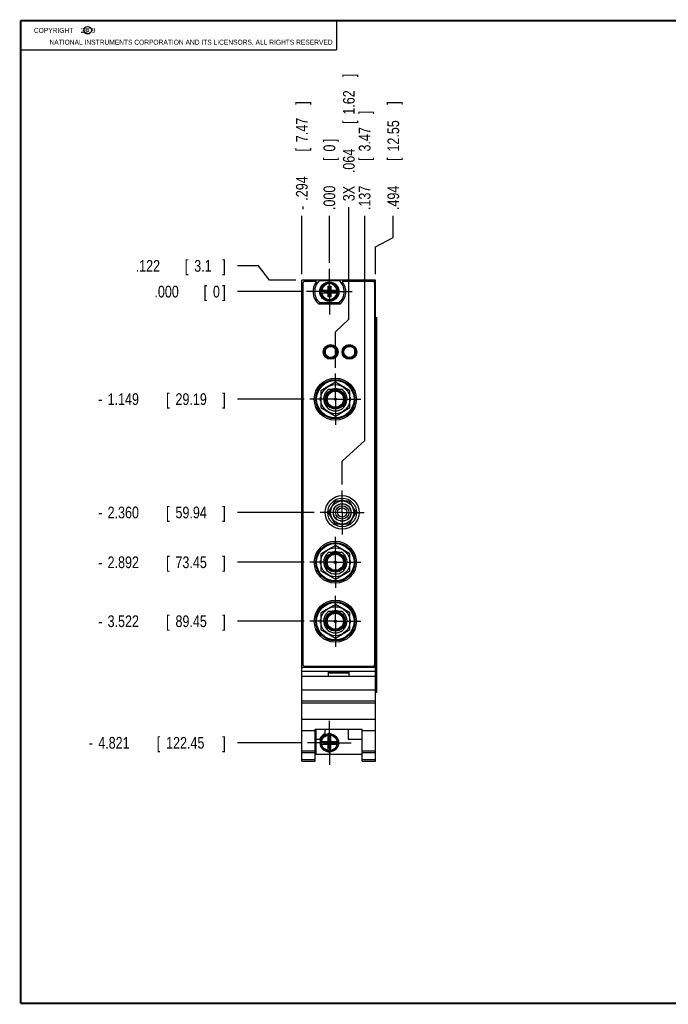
# Model space of a CAD drawing. Header units: inches. Extents: x 0.2 to 16.8, y 0.1 to 10.8.
# Tile 1 of 10: x 0.2 to 7.2, y 0.2 to 10.8. Entities that reach past the tile are written whole.
import ezdxf

# ---------------------------------------------------------------- set-up
doc = ezdxf.new("R2010")
doc.units = ezdxf.units.IN
doc.header["$LTSCALE"] = 0.935
doc.header["$MEASUREMENT"] = 0
doc.linetypes.add('CENTER', pattern=[0.6, 0.375, -0.075, 0.075, -0.075])
doc.layers.get('0').update_dxf_attribs({"linetype": 'CONTINUOUS'})
doc.layers.add('DEFAULT_1', color=7, linetype='CENTER')
doc.layers.add('DIMENSIONS', color=7, linetype='CONTINUOUS')
doc.styles.get("Standard").update_dxf_attribs({"font": 'txt', "width": 0.8})
doc.dimstyles.new('DIMSTYLE_1', dxfattribs={"dimtxt": 0.125, "dimasz": 0.18, "dimexe": 0.18, "dimexo": 0.0625, "dimgap": 0.09, "dimtad": 0, "dimtih": 1, "dimtoh": 1, "dimdec": 3, "dimzin": 4, "dimdsep": 46, "dimtxsty": 'STANDARD', "dimblk": '_FILLED', "dimblk1": '_FILLED', "dimblk2": '_FILLED', "dimcen": 0.09, "dimadec": 0, "dimazin": 0, "dimtp": 0.001, "dimtm": 0.001, "dimtfac": 1, "dimtdec": 3, "dimtofl": 0, "dimtmove": 0, "dimatfit": 3, "dimldrblk": '_FILLED', "dimfxl": 1, "dimtolj": 1, "dimtzin": 4, "dimarcsym": 0})

# ---------------------------------------------------------------- blocks, each defined once
blk = doc.blocks.new('*D0')
at = {"layer": 'DIMENSIONS', "color": 2, "linetype": 'CONTINUOUS'}
for p, q in [((2.79, 8.139), (2.566, 8.139)), ((2.909, 7.985), (2.79, 8.139)), ((3.191, 7.985), (2.909, 7.985))]:
    blk.add_line(p, q, dxfattribs=at)
at = {"layer": 'DIMENSIONS', "color": 2, "linetype": 'CONTINUOUS', "width": 0.8}
for s, p in [('[', (2.004, 8.076)), (']', (2.404, 8.076)), ('.122', (1.479, 8.076)), ('3.1', (2.104, 8.076))]:
    blk.add_text(s, height=0.125, dxfattribs=at).set_placement(p)
blk = doc.blocks.new('_FILLED')
at = {"color": 0, "linetype": 'BYBLOCK'}
blk.add_solid([(0, 0), (-1, 0.174), (-1, -0.174)], dxfattribs=at)
blk = doc.blocks.new('*D1')
at = {"layer": 'DIMENSIONS', "color": 2, "linetype": 'CONTINUOUS'}
blk.add_line((3.277, 6.714), (2.566, 6.714), dxfattribs=at)
at = {"layer": 'DIMENSIONS', "color": 2, "linetype": 'CONTINUOUS', "width": 0.8}
for s, p in [('1.149', (1.179, 6.652)), ('[', (1.804, 6.652)), ('29.19', (1.904, 6.652)), (']', (2.404, 6.652)), ('-', (1.079, 6.652))]:
    blk.add_text(s, height=0.125, dxfattribs=at).set_placement(p)
blk = doc.blocks.new('*D2')
at = {"layer": 'DIMENSIONS', "color": 2, "linetype": 'CONTINUOUS'}
blk.add_line((3.387, 5.504), (2.566, 5.504), dxfattribs=at)
at = {"layer": 'DIMENSIONS', "color": 2, "linetype": 'CONTINUOUS', "width": 0.8}
for s, p in [('[', (1.804, 5.441)), (']', (2.404, 5.441)), ('-', (1.079, 5.441)), ('2.360', (1.179, 5.441)), ('59.94', (1.904, 5.441))]:
    blk.add_text(s, height=0.125, dxfattribs=at).set_placement(p)
blk = doc.blocks.new('*D3')
at = {"layer": 'DIMENSIONS', "color": 2, "linetype": 'CONTINUOUS'}
blk.add_line((3.277, 4.972), (2.566, 4.972), dxfattribs=at)
at = {"layer": 'DIMENSIONS', "color": 2, "linetype": 'CONTINUOUS', "width": 0.8}
for s, p in [('-', (1.079, 4.909)), ('2.892', (1.179, 4.909)), ('[', (1.804, 4.909)), ('73.45', (1.904, 4.909)), (']', (2.404, 4.909))]:
    blk.add_text(s, height=0.125, dxfattribs=at).set_placement(p)
blk = doc.blocks.new('*D4')
at = {"layer": 'DIMENSIONS', "color": 2, "linetype": 'CONTINUOUS'}
blk.add_line((3.277, 4.342), (2.566, 4.342), dxfattribs=at)
at = {"layer": 'DIMENSIONS', "color": 2, "linetype": 'CONTINUOUS', "width": 0.8}
for s, p in [('-', (1.079, 4.279)), ('3.522', (1.179, 4.279)), ('[', (1.804, 4.279)), ('89.45', (1.904, 4.279)), (']', (2.404, 4.279))]:
    blk.add_text(s, height=0.125, dxfattribs=at).set_placement(p)
blk = doc.blocks.new('*D5')
at = {"layer": 'DIMENSIONS', "color": 2, "linetype": 'CONTINUOUS'}
blk.add_line((3.251, 3.042), (2.566, 3.042), dxfattribs=at)
at = {"layer": 'DIMENSIONS', "color": 2, "linetype": 'CONTINUOUS', "width": 0.8}
for s, p in [('4.821', (1.079, 2.98)), ('[', (1.704, 2.98)), ('122.45', (1.804, 2.98)), (']', (2.404, 2.98)), ('-', (0.979, 2.98))]:
    blk.add_text(s, height=0.125, dxfattribs=at).set_placement(p)
blk = doc.blocks.new('*D6')
at = {"layer": 'DIMENSIONS', "color": 2, "linetype": 'CONTINUOUS'}
blk.add_line((3.242, 7.863), (2.566, 7.863), dxfattribs=at)
at = {"layer": 'DIMENSIONS', "color": 2, "linetype": 'CONTINUOUS', "width": 0.8}
for s, p in [('.000', (1.679, 7.801)), ('[', (2.204, 7.801)), ('0', (2.304, 7.801)), (']', (2.404, 7.801))]:
    blk.add_text(s, height=0.125, dxfattribs=at).set_placement(p)
blk = doc.blocks.new('*D7')
at = {"layer": 'DIMENSIONS', "color": 2, "linetype": 'CONTINUOUS'}
blk.add_line((3.254, 8.048), (3.254, 8.673), dxfattribs=at)
at = {"layer": 'DIMENSIONS', "color": 2, "linetype": 'CONTINUOUS', "width": 0.8}
for s, p in [(']', (3.316, 9.86)), ('7.47', (3.316, 9.46)), ('[', (3.316, 9.36)), ('.294', (3.316, 8.835)), ('-', (3.316, 8.735))]:
    blk.add_text(s, height=0.125, rotation=90, dxfattribs=at).set_placement(p)
blk = doc.blocks.new('*D8')
at = {"layer": 'DIMENSIONS', "color": 2, "linetype": 'CONTINUOUS'}
for p, q in [((3.755, 7.57), (3.755, 8.766)), ((3.612, 7.433), (3.755, 7.57)), ((3.612, 7.049), (3.612, 7.433))]:
    blk.add_line(p, q, dxfattribs=at)
at = {"layer": 'DIMENSIONS', "color": 2, "linetype": 'CONTINUOUS', "width": 0.8}
for s, p in [(']', (3.818, 10.154)), ('1.62', (3.818, 9.754)), ('[', (3.818, 9.654)), ('.064', (3.818, 9.129)), ('3X ', (3.818, 8.829))]:
    blk.add_text(s, height=0.125, rotation=90, dxfattribs=at).set_placement(p)
blk = doc.blocks.new('*D9')
at = {"layer": 'DIMENSIONS', "color": 2, "linetype": 'CONTINUOUS'}
for p, q in [((3.925, 6.274), (3.925, 8.673)), ((3.685, 6.053), (3.925, 6.274)), ((3.685, 5.802), (3.685, 6.053))]:
    blk.add_line(p, q, dxfattribs=at)
at = {"layer": 'DIMENSIONS', "color": 2, "linetype": 'CONTINUOUS', "width": 0.8}
for s, p in [(']', (3.987, 9.76)), ('3.47', (3.987, 9.36)), ('[', (3.987, 9.26)), ('.137', (3.987, 8.735))]:
    blk.add_text(s, height=0.125, rotation=90, dxfattribs=at).set_placement(p)
blk = doc.blocks.new('*D10')
at = {"layer": 'DIMENSIONS', "color": 2, "linetype": 'CONTINUOUS'}
for p, q in [((4.23, 8.443), (4.23, 8.673)), ((4.042, 8.34), (4.23, 8.443)), ((4.042, 8.048), (4.042, 8.34))]:
    blk.add_line(p, q, dxfattribs=at)
at = {"layer": 'DIMENSIONS', "color": 2, "linetype": 'CONTINUOUS', "width": 0.8}
for s, p in [(']', (4.293, 9.86)), ('12.55', (4.293, 9.36)), ('[', (4.293, 9.26)), ('.494', (4.293, 8.735))]:
    blk.add_text(s, height=0.125, rotation=90, dxfattribs=at).set_placement(p)
blk = doc.blocks.new('*D11')
at = {"layer": 'DIMENSIONS', "color": 2, "linetype": 'CONTINUOUS'}
blk.add_line((3.548, 8.169), (3.548, 8.673), dxfattribs=at)
at = {"layer": 'DIMENSIONS', "color": 2, "linetype": 'CONTINUOUS', "width": 0.8}
for s, p in [(']', (3.61, 9.46)), ('0', (3.61, 9.36)), ('[', (3.61, 9.26)), ('.000', (3.61, 8.735))]:
    blk.add_text(s, height=0.125, rotation=90, dxfattribs=at).set_placement(p)

msp = doc.modelspace()

# ---------------------------------------------------------------- linework, layer by layer
at = {"color": 2, "linetype": 'CONTINUOUS'}
for p, q in [((0.25, 10.7586), (3.625, 10.7586)), ((0.25, 10.7586), (0.25, 10.4456)), ((3.625, 10.7586), (3.625, 10.4456)), ((0.25, 10.4456), (3.625, 10.4456))]:
    msp.add_line(p, q, dxfattribs=at)
at = {"color": 7, "linetype": 'CONTINUOUS'}
for p, q in [((3.2538, 2.8473), (3.2538, 7.9852)), ((4.0418, 7.9852), (3.2538, 7.9852)), ((3.2638, 7.9512), (3.2638, 3.8812)), ((3.4101, 7.9712), (3.2838, 7.9712)), ((3.444, 7.9817), (3.6515, 7.9817)), ((3.534, 7.8062), (3.5616, 7.9203)), ((3.534, 7.877), (3.534, 7.9203)), ((3.5616, 7.8062), (3.534, 7.9203)), ((3.534, 7.9203), (3.5616, 7.9203)), ((3.5616, 7.9203), (3.5616, 7.877)), ((4.0118, 7.9712), (3.6855, 7.9712)), ((4.0318, 3.8812), (4.0318, 7.9512)), ((4.0418, 2.8473), (4.0418, 7.9852)), ((3.4531, 7.877), (3.5361, 7.877)), ((3.4531, 7.8495), (3.5361, 7.8495)), ((3.4993, 7.8515), (3.4993, 7.8749)), ((3.4993, 7.8515), (3.5963, 7.8749)), ((3.5361, 7.8749), (3.4993, 7.8749)), ((3.4993, 7.8749), (3.5963, 7.8515)), ((3.4993, 7.8515), (3.5361, 7.8515)), ((3.534, 7.8062), (3.534, 7.8495)), ((3.5616, 7.8062), (3.534, 7.8062)), ((3.5361, 7.877), (3.5361, 7.8749)), ((3.5361, 7.8515), (3.5595, 7.8749)), ((3.5595, 7.8515), (3.5361, 7.8749)), ((3.5361, 7.8495), (3.5361, 7.8515)), ((3.5595, 7.877), (3.5595, 7.8749)), ((3.5595, 7.877), (3.6424, 7.877)), ((3.5963, 7.8749), (3.5595, 7.8749)), ((3.5595, 7.8495), (3.5595, 7.8515)), ((3.5595, 7.8515), (3.5963, 7.8515)), ((3.5595, 7.8495), (3.6424, 7.8495)), ((3.5616, 7.8495), (3.5616, 7.8062)), ((3.5963, 7.8515), (3.5963, 7.8749)), ((3.6615, 7.7302), (3.434, 7.7302)), ((3.6515, 7.7447), (3.444, 7.7447)), ((4.0418, 7.5852), (4.0535, 7.5852)), ((4.0535, 3.5852), (4.0535, 7.5852)), ((3.5267, 7.2786), (3.5963, 7.2786)), ((3.7267, 7.2786), (3.7963, 7.2786)), ((3.5015, 7.254), (3.5015, 7.1832)), ((3.5267, 7.1586), (3.5963, 7.1586)), ((3.6215, 7.1832), (3.6215, 7.254)), ((3.7015, 7.1832), (3.7015, 7.254)), ((3.7267, 7.1586), (3.7495, 7.1586)), ((3.7495, 7.1499), (3.7495, 7.1586)), ((3.8215, 7.1832), (3.8215, 7.254)), ((3.6115, 6.8942), (3.4555, 6.8042)), ((3.5024, 6.8312), (3.5125, 6.8414)), ((3.5125, 6.8414), (3.5153, 6.8386)), ((3.7675, 6.8042), (3.6115, 6.8942)), ((3.7078, 6.8386), (3.7105, 6.8414)), ((3.7105, 6.8414), (3.7207, 6.8312)), ((3.4515, 6.6941), (3.4515, 6.7341)), ((3.4515, 6.7341), (3.4555, 6.7341)), ((3.4555, 6.8042), (3.4555, 6.624)), ((3.5458, 6.8204), (3.6773, 6.8204)), ((3.7675, 6.624), (3.7675, 6.8042)), ((3.7675, 6.7341), (3.7715, 6.7341)), ((3.7715, 6.7341), (3.7715, 6.6941)), ((3.4555, 6.6941), (3.4515, 6.6941)), ((3.7715, 6.6941), (3.7675, 6.6941)), ((3.4555, 6.624), (3.6115, 6.534)), ((3.5125, 6.5868), (3.5024, 6.597)), ((3.5153, 6.5895), (3.5125, 6.5868)), ((3.6115, 6.534), (3.7675, 6.624)), ((3.7105, 6.5868), (3.7078, 6.5895)), ((3.7207, 6.597), (3.7105, 6.5868)), ((3.5402, 5.5036), (3.6124, 5.6286)), ((3.6124, 5.6286), (3.7567, 5.6286)), ((3.7567, 5.6286), (3.8289, 5.5036)), ((3.6124, 5.3786), (3.5402, 5.5036)), ((3.5801, 5.5727), (3.5784, 5.5743)), ((3.8289, 5.5036), (3.7567, 5.3786)), ((3.7906, 5.5743), (3.789, 5.5727)), ((3.5784, 5.4329), (3.5801, 5.4345)), ((3.7567, 5.3786), (3.6124, 5.3786)), ((3.789, 5.4345), (3.7906, 5.4329)), ((3.6115, 5.1517), (3.4555, 5.0617)), ((3.4555, 5.0617), (3.4555, 4.8815)), ((3.5024, 5.0887), (3.5125, 5.0989)), ((3.5125, 5.0989), (3.5153, 5.0961)), ((3.5458, 5.0779), (3.6773, 5.0779)), ((3.7675, 5.0617), (3.6115, 5.1517)), ((3.7078, 5.0961), (3.7105, 5.0989)), ((3.7105, 5.0989), (3.7207, 5.0887)), ((3.7675, 4.8815), (3.7675, 5.0617)), ((3.4515, 4.9916), (3.4555, 4.9916)), ((3.4515, 4.9516), (3.4515, 4.9916)), ((3.4555, 4.9516), (3.4515, 4.9516)), ((3.7675, 4.9916), (3.7715, 4.9916)), ((3.7715, 4.9516), (3.7675, 4.9516)), ((3.7715, 4.9916), (3.7715, 4.9516)), ((3.4555, 4.8815), (3.6115, 4.7915)), ((3.5125, 4.8443), (3.5024, 4.8545)), ((3.5153, 4.847), (3.5125, 4.8443)), ((3.6115, 4.7915), (3.7675, 4.8815)), ((3.7105, 4.8443), (3.7078, 4.847)), ((3.7207, 4.8545), (3.7105, 4.8443)), ((3.6115, 4.5217), (3.4555, 4.4317)), ((3.4555, 4.4317), (3.4555, 4.2515)), ((3.5024, 4.4587), (3.5125, 4.4689)), ((3.5125, 4.4689), (3.5153, 4.4661)), ((3.5458, 4.4479), (3.6773, 4.4479)), ((3.7675, 4.4317), (3.6115, 4.5217)), ((3.7078, 4.4661), (3.7105, 4.4689)), ((3.7105, 4.4689), (3.7207, 4.4587)), ((3.7675, 4.2515), (3.7675, 4.4317)), ((3.4515, 4.3616), (3.4555, 4.3616)), ((3.4515, 4.3216), (3.4515, 4.3616)), ((3.4555, 4.3216), (3.4515, 4.3216)), ((3.7675, 4.3616), (3.7715, 4.3616)), ((3.7715, 4.3216), (3.7675, 4.3216)), ((3.7715, 4.3616), (3.7715, 4.3216)), ((3.4555, 4.2515), (3.6115, 4.1615)), ((3.5125, 4.2143), (3.5024, 4.2245)), ((3.5153, 4.217), (3.5125, 4.2143)), ((3.6115, 4.1615), (3.7675, 4.2515)), ((3.7105, 4.2143), (3.7078, 4.217)), ((3.7207, 4.2245), (3.7105, 4.2143)), ((3.2538, 3.8493), (4.0418, 3.8493)), ((3.2538, 3.8063), (4.0418, 3.8063)), ((3.2838, 3.8612), (4.0118, 3.8612)), ((3.5378, 3.7963), (3.7578, 3.7963)), ((3.5378, 3.7493), (3.5378, 3.7963)), ((3.5378, 3.7893), (3.7578, 3.7893)), ((3.7578, 3.7493), (3.7578, 3.7963)), ((4.0418, 3.7493), (3.2538, 3.7493)), ((3.2538, 3.6093), (4.0418, 3.6093)), ((4.0418, 3.5852), (4.0535, 3.5852)), ((3.2538, 3.4893), (4.0418, 3.4893)), ((3.2538, 3.4698), (4.0418, 3.4698)), ((3.2538, 3.294), (4.0418, 3.294)), ((3.2538, 3.1743), (3.3958, 3.1743)), ((3.3958, 3.1896), (3.8998, 3.1896)), ((3.3958, 2.8473), (3.3958, 3.1896)), ((3.4018, 3.1896), (3.4018, 2.9203)), ((3.4988, 3.1896), (3.4988, 3.1397)), ((3.7488, 3.1896), (3.7488, 3.0803)), ((3.8998, 2.8473), (3.8998, 3.1896)), ((3.8998, 3.1743), (4.0418, 3.1743)), ((3.4018, 3.0803), (3.4456, 3.0803)), ((3.4531, 3.0561), (3.5361, 3.0561)), ((3.4907, 3.0285), (3.6049, 3.0561)), ((3.4907, 3.0561), (3.6049, 3.0285)), ((3.4907, 3.0285), (3.4907, 3.0561)), ((3.5361, 3.054), (3.4993, 3.054)), ((3.4993, 3.0306), (3.4993, 3.054)), ((3.534, 3.054), (3.534, 3.137)), ((3.534, 3.0994), (3.5616, 3.0994)), ((3.5616, 2.9852), (3.534, 3.0994)), ((3.534, 2.9852), (3.5616, 3.0994)), ((3.5595, 3.0909), (3.5361, 3.0909)), ((3.5361, 3.0909), (3.5361, 3.054)), ((3.5595, 3.0306), (3.5361, 3.054)), ((3.5361, 3.0306), (3.5595, 3.054)), ((3.5595, 3.054), (3.5595, 3.0909)), ((3.5595, 3.0561), (3.6424, 3.0561)), ((3.5963, 3.054), (3.5595, 3.054)), ((3.5616, 3.054), (3.5616, 3.137)), ((3.5963, 3.0306), (3.5963, 3.054)), ((3.6049, 3.0561), (3.6049, 3.0285)), ((3.7488, 3.0803), (3.8998, 3.0803)), ((3.2538, 2.9573), (3.3958, 2.9573)), ((3.4531, 3.0285), (3.5361, 3.0285)), ((3.4993, 3.0306), (3.5361, 3.0306)), ((3.534, 2.9477), (3.534, 3.0306)), ((3.5616, 2.9852), (3.534, 2.9852)), ((3.5361, 3.0306), (3.5361, 2.9938)), ((3.5595, 2.9938), (3.5361, 2.9938)), ((3.5595, 3.0306), (3.5963, 3.0306)), ((3.5595, 2.9938), (3.5595, 3.0306)), ((3.5595, 3.0285), (3.6424, 3.0285)), ((3.5616, 2.9477), (3.5616, 3.0306)), ((3.8998, 2.9573), (4.0418, 2.9573)), ((3.2538, 2.9381), (3.3958, 2.9381)), ((3.2538, 2.8653), (3.3958, 2.8653)), ((3.2538, 2.8473), (3.3958, 2.8473)), ((3.4018, 2.9203), (3.8998, 2.9203)), ((3.8998, 2.9381), (4.0418, 2.9381)), ((3.8998, 2.8653), (4.0418, 2.8653)), ((3.8998, 2.8473), (4.0418, 2.8473))]:
    msp.add_line(p, q, dxfattribs=at)
at = {"color": 9, "linetype": 'CONTINUOUS'}
for p, q in [((4.0298, 7.9852), (4.0298, 7.9587)), ((4.0447, 3.5852), (4.0447, 7.5852)), ((4.0533, 3.5852), (4.0533, 7.5852)), ((4.0298, 3.8738), (4.0298, 3.8493))]:
    msp.add_line(p, q, dxfattribs=at)
at = {"color": 7, "linetype": 'CONTINUOUS', "const_width": 0.02}
for points in [[(0.25, 10.7586), (0.25, 0.2586)], [(16.75, 10.7586), (0.25, 10.7586)], [(0.25, 0.2586), (16.75, 0.2586)]]:
    msp.add_lwpolyline(points, dxfattribs=at)
at = {"color": 2, "linetype": 'CONTINUOUS'}
msp.add_circle((0.9659, 10.6562), 0.0403, dxfattribs=at)
at = {"color": 7, "linetype": 'CONTINUOUS'}
for centre, radius in [((3.5478, 7.8632), 0.1025), ((3.5478, 7.8632), 0.098), ((3.5615, 7.2186), 0.0785), ((3.5615, 7.2186), 0.07), ((3.5615, 7.2186), 0.06), ((3.7615, 7.2186), 0.0785), ((3.7615, 7.2186), 0.07), ((3.7615, 7.2186), 0.06), ((3.6115, 6.7141), 0.225), ((3.6115, 6.7141), 0.21), ((3.6115, 6.7141), 0.2), ((3.6115, 6.7141), 0.1555), ((3.6115, 6.7141), 0.106), ((3.6115, 6.7141), 0.09), ((3.6115, 6.7141), 0.012), ((3.6115, 6.7141), 0.01), ((3.6845, 5.5036), 0.18), ((3.6845, 5.5036), 0.153), ((3.6845, 5.5036), 0.124), ((3.6845, 5.5036), 0.095), ((3.6845, 5.5036), 0.093), ((3.6845, 5.5036), 0.0715), ((3.6845, 5.5036), 0.05), ((3.6115, 4.9716), 0.225), ((3.6115, 4.9716), 0.21), ((3.6115, 4.9716), 0.2), ((3.6115, 4.9716), 0.1555), ((3.6115, 4.9716), 0.106), ((3.6115, 4.9716), 0.09), ((3.6115, 4.9716), 0.012), ((3.6115, 4.9716), 0.01), ((3.6115, 4.3416), 0.225), ((3.6115, 4.3416), 0.21), ((3.6115, 4.3416), 0.2), ((3.6115, 4.3416), 0.1555), ((3.6115, 4.3416), 0.106), ((3.6115, 4.3416), 0.09), ((3.6115, 4.3416), 0.012), ((3.6115, 4.3416), 0.01), ((3.5478, 3.0423), 0.098)]:
    msp.add_circle(centre, radius, dxfattribs=at)
at = {"color": 9, "linetype": 'CONTINUOUS'}
for centre, radius in [((3.6115, 6.7141), 0.102), ((3.6115, 6.7141), 0.094), ((3.6115, 6.7141), 0.086), ((3.6115, 4.9716), 0.102), ((3.6115, 4.9716), 0.094), ((3.6115, 4.9716), 0.086), ((3.6115, 4.3416), 0.102), ((3.6115, 4.3416), 0.094), ((3.6115, 4.3416), 0.086), ((3.5478, 3.0423), 0.0947), ((3.5478, 3.0423), 0.0832)]:
    msp.add_circle(centre, radius, dxfattribs=at)
at = {"color": 7, "linetype": 'CONTINUOUS'}
for centre, radius, start, end in [((3.2838, 7.9512), 0.02, 90, 180), ((3.5478, 7.8632), 0.175, 141.89221, 229.4642), ((3.5478, 7.8632), 0.1575, 131.20295, 228.79705), ((3.5478, 7.8632), 0.1575, 311.20295, 48.79705), ((3.5478, 7.8632), 0.175, 310.5358, 38.10779), ((4.0118, 7.9512), 0.02, 0, 90), ((3.5478, 7.8632), 0.0956, 171.71661, 188.28339), ((3.5478, 7.8632), 0.0956, 351.71661, 8.28339), ((3.6115, 6.7141), 0.125, 121.72303, 58.27697), ((3.6115, 6.7141), 0.1115, 72.54649, 107.45351), ((3.6845, 5.5036), 0.1275, 138.66925, 146.3236), ((3.6845, 5.5036), 0.1275, 78.6764, 101.3236), ((3.6845, 5.5036), 0.1275, 33.6764, 41.33075), ((3.6845, 5.5036), 0.1275, 213.6764, 221.33075), ((3.6845, 5.5036), 0.1275, 258.6764, 281.3236), ((3.6845, 5.5036), 0.1275, 318.66925, 326.3236), ((3.6115, 4.9716), 0.125, 121.72303, 58.27697), ((3.6115, 4.9716), 0.1115, 72.54649, 107.45351), ((3.6115, 4.3416), 0.125, 121.72303, 58.27697), ((3.6115, 4.3416), 0.1115, 72.54649, 107.45351), ((3.2838, 3.8812), 0.02, 180, 270), ((4.0118, 3.8812), 0.02, 270, 360), ((3.5478, 3.0423), 0.109, 116.71426, 159.59683), ((3.5478, 3.0423), 0.0956, 171.71661, 188.28339), ((3.5478, 3.0423), 0.0956, 81.71661, 98.28339), ((3.5478, 3.0423), 0.0956, 351.71661, 8.28339), ((3.5478, 3.0423), 0.0956, 261.71661, 278.28339)]:
    msp.add_arc(centre, radius, start, end, dxfattribs=at)
at = {"color": 9, "linetype": 'CONTINUOUS'}
for radius, start, end in [(0.0947, 8.36374, 171.63626), (0.0832, 9.53359, 170.46641), (0.0947, 188.36374, 351.63626), (0.0832, 189.53359, 350.46641)]:
    msp.add_arc((3.5478, 7.8632), radius, start, end, dxfattribs=at)
at = {"layer": 'DEFAULT_1', "color": 7, "linetype": 'CENTER'}
for p, q in [((3.5478, 7.9883), (3.5478, 8.1067)), ((3.5478, 7.8632), (3.5478, 7.9883)), ((3.4227, 7.8632), (3.3043, 7.8632)), ((3.5478, 7.8632), (3.4227, 7.8632)), ((3.5478, 7.8632), (3.5478, 7.7381)), ((3.5478, 7.8632), (3.6729, 7.8632)), ((3.6729, 7.8632), (3.7913, 7.8632)), ((3.5478, 7.7381), (3.5478, 7.6197)), ((3.6115, 6.7141), (3.6115, 6.9866)), ((3.6115, 6.7141), (3.339, 6.7141)), ((3.6115, 6.7141), (3.6115, 6.4416)), ((3.6115, 6.7141), (3.884, 6.7141)), ((3.6845, 5.5036), (3.6845, 5.7391)), ((3.6845, 5.5036), (3.449, 5.5036)), ((3.6845, 5.5036), (3.6845, 5.2681)), ((3.6845, 5.5036), (3.92, 5.5036)), ((3.6115, 4.9716), (3.6115, 5.2441)), ((3.6115, 4.9716), (3.339, 4.9716)), ((3.6115, 4.9716), (3.884, 4.9716)), ((3.6115, 4.9716), (3.6115, 4.6991)), ((3.6115, 4.3416), (3.6115, 4.6141)), ((3.6115, 4.3416), (3.339, 4.3416)), ((3.6115, 4.3416), (3.884, 4.3416)), ((3.6115, 4.3416), (3.6115, 4.0691)), ((3.5478, 3.2163), (3.5478, 3.2763)), ((3.5478, 3.0423), (3.5478, 3.2163)), ((3.3738, 3.0423), (3.3138, 3.0423)), ((3.5478, 3.0423), (3.3738, 3.0423)), ((3.5478, 3.0423), (3.7218, 3.0423)), ((3.5478, 3.0423), (3.5478, 2.8683)), ((3.7218, 3.0423), (3.7818, 3.0423)), ((3.5478, 2.8683), (3.5478, 2.8083))]:
    msp.add_line(p, q, dxfattribs=at)

# ---------------------------------------------------------------- texts
at = {"color": 2, "linetype": 'CONTINUOUS', "width": 0.8}
for s, p in [('c', (0.946, 10.6363)), ('NATIONAL INSTRUMENTS CORPORATION AND ITS LICENSORS. ALL RIGHTS RESERVED', (0.5583, 10.5016))]:
    msp.add_text(s, height=0.053, dxfattribs=at).set_placement(p)
at = {"color": 2, "linetype": 'CONTINUOUS', "insert": (0.3125, 10.6805), "char_height": 0.053, "width": 0.8904, "attachment_point": 1}
msp.add_mtext('    COPYRIGHT    2009', dxfattribs=at)

# ---------------------------------------------------------------- dimensions: what is measured, and where the dimension line sits
at = {"layer": 'DIMENSIONS', "color": 2, "linetype": 'CONTINUOUS'}
for feature_location, offset, dtype, origin, text, picture, middle in [((3.6115, 7.0491), (0.1437, 1.7173), 0, (3.5478, 8.1067), '3X <>', '*D8', (3.7553, 9.5414)), ((3.2538, 8.0477), (0, 0.625), 1, (3.5478, 8.1067), '-<>', '*D7', (3.2538, 9.3477)), ((3.2513, 3.0423), (-0.685, 0), 0, (3.3043, 7.8632), '-<>', '*D5', (1.7413, 3.0423)), ((3.2765, 6.7141), (-0.7103, 0), 0, (3.3043, 7.8632), '-<>', '*D1', (1.7913, 6.7141)), ((3.3865, 5.5036), (-0.8203, 0), 0, (3.3043, 7.8632), '-<>', '*D2', (1.7913, 5.5036)), ((3.2765, 4.9716), (-0.7103, 0), 0, (3.3043, 7.8632), '-<>', '*D3', (1.7913, 4.9716)), ((3.2765, 4.3416), (-0.7103, 0), 0, (3.3043, 7.8632), '-<>', '*D4', (1.7913, 4.3416))]:
    dim = msp.add_ordinate_dim(feature_location=feature_location, offset=offset, dtype=dtype, origin=origin, text=text, dimstyle='DIMSTYLE_1', dxfattribs=at)
    dim.commit()
    dim.dimension.update_dxf_attribs({"geometry": picture, "text_midpoint": middle})
for feature_location, offset, dtype, origin, picture, middle in [((4.0418, 8.0477), (0.1886, 0.625), 0, (3.5478, 8.1067), '*D10', (4.2303, 9.3477)), ((3.6845, 5.8016), (0.2402, 2.8711), 0, (3.5478, 8.1067), '*D9', (3.9248, 9.2977)), ((3.5477855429, 8.1692366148), (0, 0.5035), 1, (3.5477855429, 8.1067366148), '*D11', (3.5477855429, 9.1477366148)), ((3.1913, 7.9852), (-0.625, 0.1537), 0, (3.3043, 7.8632), '*D0', (1.9913, 8.1389)), ((3.2417855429, 7.8632366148), (-0.6755, 0), 0, (3.3042855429, 7.8632366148), '*D6', (2.0912855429, 7.8632366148))]:
    dim = msp.add_ordinate_dim(feature_location=feature_location, offset=offset, dtype=dtype, origin=origin, dimstyle='DIMSTYLE_1', dxfattribs=at)
    dim.commit()
    dim.dimension.update_dxf_attribs({"geometry": picture, "text_midpoint": middle})

doc.saveas('drawing.dxf')
